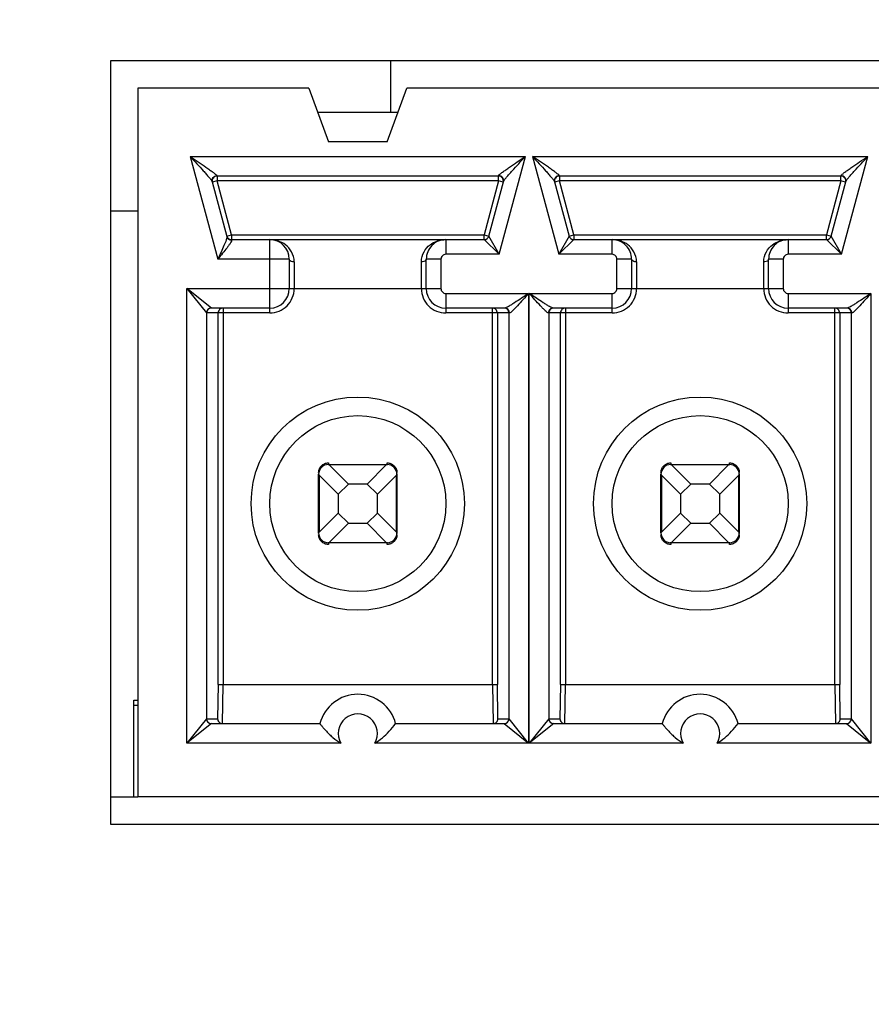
# Model space of a CAD drawing. Header units: inches. Extents: x 0 to 34, y 0 to 22.
# Tile 5 of 124: x 7.166 to 7.423, y 5.255 to 5.553. Entities that reach past the tile are written whole.
import ezdxf

# ---------------------------------------------------------------- set-up
doc = ezdxf.new("R2010")
doc.units = ezdxf.units.IN
doc.header["$LTSCALE"] = 1.87
doc.header["$MEASUREMENT"] = 0
doc.layers.get('0').update_dxf_attribs({"linetype": 'CONTINUOUS'})
for name, color, linetype in [('02___PRT_ALL_AXES', 7, 'CONTINUOUS'), ('DIMENSIONS', 7, 'CONTINUOUS'), ('ECAD_713227_01_37_LQG11A_REV3', 7, 'CONTINUOUS'), ('ECAD_716340_01_39_C_2_0603_PKO_', 7, 'CONTINUOUS'), ('ECAD_716925_01_236_R500W53L550T', 7, 'CONTINUOUS'), ('ECAD_723379_01_981_7570_00R_196', 7, 'CONTINUOUS')]:
    doc.layers.add(name, color=color, linetype=linetype)
doc.styles.get("Standard").update_dxf_attribs({"font": 'txt', "width": 0.8})
doc.dimstyles.new('DIMSTYLE_2', dxfattribs={"dimtxt": 0.125, "dimasz": 0.18, "dimexe": 0.125, "dimexo": 0.0625, "dimgap": 0.09, "dimtad": 0, "dimtih": 1, "dimtoh": 1, "dimdec": 3, "dimlfac": 1.3333333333, "dimzin": 4, "dimdsep": 46, "dimtxsty": 'STANDARD', "dimblk": '_FILLED', "dimblk1": '_FILLED', "dimblk2": '_FILLED', "dimcen": 0.09, "dimadec": 0, "dimazin": 0, "dimtp": 0.001, "dimtm": 0.001, "dimtfac": 1, "dimtdec": 3, "dimtofl": 0, "dimtmove": 0, "dimatfit": 3, "dimldrblk": '_FILLED', "dimfxl": 1, "dimtolj": 1, "dimtzin": 4, "dimarcsym": 0})

# ---------------------------------------------------------------- blocks, each defined once
blk = doc.blocks.new('*D7')
at = {"layer": 'DIMENSIONS', "color": 2, "linetype": 'CONTINUOUS'}
blk.add_line((10.0188810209, 5.2472113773), (10.0188810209, 4.1817363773), dxfattribs=at)
at = {"layer": 'DIMENSIONS', "color": 2, "linetype": 'CONTINUOUS', "insert": (9.9563810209, 4.1192363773), "char_height": 0.125, "width": 1.425, "attachment_point": 3, "rotation": 90, "line_spacing_factor": 0.9}
blk.add_mtext('4.754{\\Ftxt.shx;\\W1.000000;\\H0.125000; }[120.74]', dxfattribs=at)
blk = doc.blocks.new('_FILLED')
at = {"color": 0, "linetype": 'BYBLOCK'}
blk.add_solid([(0, 0), (-1, 0.1736111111), (-1, -0.1736111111)], dxfattribs=at)
blk = doc.blocks.new('*D20')
at = {"layer": 'DIMENSIONS', "color": 2, "linetype": 'CONTINUOUS'}
blk.add_line((8.8549853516, 6.4099613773), (5.68896, 6.4099613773), dxfattribs=at)
at = {"layer": 'DIMENSIONS', "color": 2, "linetype": 'CONTINUOUS', "insert": (5.62646, 6.4724613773), "char_height": 0.125, "width": 1.325, "attachment_point": 3, "line_spacing_factor": 0.9}
blk.add_mtext('1.944{\\Ftxt.shx;\\W1.000000;\\H0.125000; }[49.39]', dxfattribs=at)

msp = doc.modelspace()

# ---------------------------------------------------------------- linework, layer by layer
at = {"color": 7, "linetype": 'CONTINUOUS'}
for p, q in [((7.1936583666, 5.5402861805), (7.1936583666, 5.3097113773)), ((8.6865363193, 5.5402861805), (7.1936583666, 5.5402861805)), ((7.2019083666, 5.5320361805), (7.2019083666, 5.3179613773)), ((7.2535761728, 5.5320361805), (7.2019083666, 5.5320361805)), ((7.2535761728, 5.5320361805), (7.2594871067, 5.515796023)), ((7.2772036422, 5.515796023), (7.2831145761, 5.5320361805)), ((8.6782863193, 5.5320361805), (7.2831145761, 5.5320361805)), ((7.2804277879, 5.5246542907), (7.2562629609, 5.5246542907)), ((7.2772036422, 5.515796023), (7.2594871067, 5.515796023)), ((7.2177631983, 5.5113670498), (7.2260707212, 5.4803629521)), ((7.2177631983, 5.5113670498), (7.3189279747, 5.5113670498)), ((7.3110156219, 5.4818393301), (7.3189279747, 5.5113670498)), ((7.321109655, 5.5113670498), (7.3290215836, 5.4818393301)), ((7.321109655, 5.5113670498), (7.4222744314, 5.5113670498)), ((7.4143620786, 5.4818393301), (7.4222744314, 5.5113670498)), ((7.2243890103, 5.5037520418), (7.2288204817, 5.4872135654)), ((7.2258550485, 5.5039849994), (7.2244289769, 5.5036028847)), ((7.2258550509, 5.5054613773), (7.225815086, 5.5055806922)), ((7.2258550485, 5.5054613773), (7.2258550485, 5.5039849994)), ((7.3108357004, 5.5054613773), (7.2258550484, 5.5054613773)), ((7.2302065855, 5.4877448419), (7.2258550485, 5.5039849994)), ((7.3108357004, 5.5039849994), (7.2258550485, 5.5039849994)), ((7.3108357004, 5.5039849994), (7.3064841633, 5.4877448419)), ((7.3079102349, 5.4873627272), (7.3123017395, 5.5037520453)), ((7.3108357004, 5.5039849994), (7.3108357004, 5.5054613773)), ((7.312261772, 5.5036028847), (7.3108357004, 5.5039849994)), ((7.3108756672, 5.5055806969), (7.3108357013, 5.5054613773)), ((7.3277354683, 5.5037520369), (7.3321269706, 5.4873627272)), ((7.3292015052, 5.5039849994), (7.3277754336, 5.5036028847)), ((7.3292015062, 5.5054613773), (7.329161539, 5.5055806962)), ((7.3292015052, 5.5054613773), (7.3292015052, 5.5039849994)), ((7.4141821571, 5.5054613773), (7.3292015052, 5.5054613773)), ((7.3335530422, 5.4877448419), (7.3292015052, 5.5039849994)), ((7.4141821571, 5.5039849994), (7.3292015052, 5.5039849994)), ((7.4141821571, 5.5039849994), (7.40983062, 5.4877448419)), ((7.4112566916, 5.4873627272), (7.4156481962, 5.5037520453)), ((7.4141821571, 5.5039849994), (7.4141821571, 5.5054613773)), ((7.4156082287, 5.5036028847), (7.4141821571, 5.5039849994)), ((7.4142221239, 5.5055806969), (7.414182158, 5.5054613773)), ((7.2287805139, 5.4873627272), (7.2302065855, 5.4877448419)), ((7.2302065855, 5.4877448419), (7.2302065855, 5.486268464)), ((7.2302065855, 5.4877448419), (7.3064841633, 5.4877448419)), ((7.2302465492, 5.4861491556), (7.2302065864, 5.486268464)), ((7.2302065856, 5.486268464), (7.3064841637, 5.486268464)), ((7.2417705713, 5.4641227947), (7.2417705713, 5.486268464)), ((7.2949201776, 5.486268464), (7.2949201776, 5.4818393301)), ((7.3064841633, 5.486268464), (7.3064841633, 5.4877448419)), ((7.3064841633, 5.4877448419), (7.3079102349, 5.4873627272)), ((7.3064841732, 5.4862684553), (7.3110156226, 5.4818393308)), ((7.3110156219, 5.4818393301), (7.3079102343, 5.4873627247)), ((7.3290215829, 5.4818393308), (7.3335530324, 5.4862684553)), ((7.3321269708, 5.4873627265), (7.3290215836, 5.4818393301)), ((7.3321269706, 5.4873627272), (7.3335530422, 5.4877448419)), ((7.3335530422, 5.4877448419), (7.3335530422, 5.486268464)), ((7.3335530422, 5.4877448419), (7.40983062, 5.4877448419)), ((7.3335530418, 5.486268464), (7.4098306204, 5.486268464)), ((7.345117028, 5.4818393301), (7.345117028, 5.486268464)), ((7.3982666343, 5.486268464), (7.3982666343, 5.4818393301)), ((7.40983062, 5.486268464), (7.40983062, 5.4877448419)), ((7.40983062, 5.4877448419), (7.4112566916, 5.4873627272)), ((7.4098306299, 5.4862684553), (7.4143620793, 5.4818393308)), ((7.4143620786, 5.4818393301), (7.411256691, 5.4873627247)), ((7.2476760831, 5.4803629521), (7.2260707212, 5.4803629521)), ((7.2476760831, 5.4803629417), (7.2476760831, 5.4715046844)), ((7.2934437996, 5.4803629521), (7.2890146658, 5.4803629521)), ((7.2890146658, 5.4715046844), (7.2890146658, 5.4803629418)), ((7.2934437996, 5.4803629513), (7.2934437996, 5.4715046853)), ((7.3110156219, 5.4818393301), (7.2949201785, 5.4818393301)), ((7.3451170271, 5.4818393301), (7.3290215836, 5.4818393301)), ((7.3510225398, 5.4803629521), (7.3465934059, 5.4803629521)), ((7.3465934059, 5.4715046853), (7.3465934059, 5.4803629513)), ((7.3510225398, 5.4803629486), (7.3510225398, 5.4715046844)), ((7.3967902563, 5.4803629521), (7.3923611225, 5.4803629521)), ((7.3923611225, 5.4715046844), (7.3923611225, 5.4803629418)), ((7.3967902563, 5.4803629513), (7.3967902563, 5.4715046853)), ((7.4143620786, 5.4818393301), (7.3982666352, 5.4818393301)), ((7.2491524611, 5.4795576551), (7.2491524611, 5.4715046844)), ((7.2875382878, 5.4715046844), (7.2875382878, 5.4795576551)), ((7.3524989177, 5.4795576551), (7.3524989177, 5.4715046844)), ((7.3908847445, 5.4715046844), (7.3908847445, 5.4795576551)), ((7.2167793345, 5.4715051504), (7.2226842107, 5.4641240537)), ((7.2167793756, 5.3342014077), (7.2167793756, 5.4715048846)), ((7.2167793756, 5.4715048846), (7.2934437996, 5.4715046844)), ((7.2241722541, 5.4655991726), (7.216779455, 5.4715046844)), ((7.3465934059, 5.4715046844), (7.3967902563, 5.4715046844)), ((7.2949201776, 5.4700283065), (7.2949201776, 5.4641227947)), ((7.2949201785, 5.4700283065), (7.3199111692, 5.4700283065)), ((7.3199111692, 5.4700283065), (7.3199111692, 5.3342013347)), ((7.320125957, 5.3342014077), (7.320125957, 5.4700283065)), ((7.320125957, 5.4700283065), (7.3451170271, 5.4700283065)), ((7.345117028, 5.4641227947), (7.345117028, 5.4700283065)), ((7.3982666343, 5.4700283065), (7.3982666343, 5.4641227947)), ((7.3982666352, 5.4700283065), (7.4232576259, 5.4700283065)), ((7.4232576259, 5.4700283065), (7.4232576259, 5.3342013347)), ((7.2417705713, 5.4655991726), (7.2241628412, 5.4655991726)), ((7.2276909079, 5.4655991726), (7.2276909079, 5.3519181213)), ((7.3126783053, 5.4655991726), (7.2949201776, 5.4655991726)), ((7.3089998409, 5.3519181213), (7.3089998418, 5.4655991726)), ((7.345117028, 5.4655991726), (7.3273588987, 5.4655991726)), ((7.3310373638, 5.4655991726), (7.3310373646, 5.3519181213)), ((7.416024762, 5.4655991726), (7.3982666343, 5.4655991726)), ((7.4123462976, 5.3519181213), (7.4123462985, 5.4655991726)), ((7.2226842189, 5.4641227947), (7.2226842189, 5.3415834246)), ((7.2417705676, 5.4641227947), (7.2226842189, 5.4641227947)), ((7.2262147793, 5.3519172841), (7.2262147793, 5.4641227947)), ((7.3141248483, 5.4641227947), (7.2949201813, 5.4641227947)), ((7.3104759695, 5.4641227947), (7.3104759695, 5.351917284)), ((7.3140065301, 5.3415834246), (7.3140065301, 5.4641227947)), ((7.3451170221, 5.4641227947), (7.3259123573, 5.4641227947)), ((7.3260306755, 5.4641227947), (7.3260306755, 5.3415834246)), ((7.329561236, 5.3519172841), (7.329561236, 5.4641227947)), ((7.417471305, 5.4641227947), (7.398266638, 5.4641227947)), ((7.4138224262, 5.4641227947), (7.4138224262, 5.351917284)), ((7.4173529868, 5.3415834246), (7.4173529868, 5.4641227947)), ((7.2593688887, 5.4183512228), (7.2594902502, 5.4183430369)), ((7.2594871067, 5.4188515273), (7.2594871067, 5.4183550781)), ((7.2594871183, 5.4183550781), (7.2772036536, 5.4183550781)), ((7.2594902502, 5.4183430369), (7.2597397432, 5.4182260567)), ((7.2655162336, 5.4124495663), (7.2597397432, 5.4182260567)), ((7.2769510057, 5.4182260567), (7.2597397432, 5.4182260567)), ((7.2769510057, 5.4182260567), (7.2711745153, 5.4124495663)), ((7.2769510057, 5.4182260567), (7.277200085, 5.4183429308)), ((7.277200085, 5.4183429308), (7.2773300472, 5.4183497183)), ((7.2772036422, 5.4183550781), (7.2772036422, 5.4188515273)), ((7.3627153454, 5.4183512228), (7.3628367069, 5.4183430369)), ((7.3628335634, 5.4188515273), (7.3628335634, 5.4183550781)), ((7.362833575, 5.4183550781), (7.3805501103, 5.4183550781)), ((7.3628367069, 5.4183430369), (7.3630861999, 5.4182260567)), ((7.3688626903, 5.4124495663), (7.3630861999, 5.4182260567)), ((7.3802974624, 5.4182260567), (7.3630861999, 5.4182260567)), ((7.3802974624, 5.4182260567), (7.374520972, 5.4124495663)), ((7.3802974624, 5.4182260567), (7.3805465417, 5.4183429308)), ((7.3805465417, 5.4183429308), (7.3806765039, 5.4183497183)), ((7.3805500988, 5.4183550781), (7.3805500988, 5.4188515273)), ((7.2565343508, 5.3976857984), (7.2565343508, 5.4154023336)), ((7.2565464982, 5.415398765), (7.2565397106, 5.4155287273)), ((7.2566633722, 5.4151496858), (7.2565464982, 5.415398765)), ((7.2566633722, 5.4151496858), (7.2624398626, 5.4093731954)), ((7.2566633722, 5.4151496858), (7.2566633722, 5.3979384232)), ((7.2742508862, 5.4093731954), (7.2800273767, 5.4151496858)), ((7.2801443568, 5.4153991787), (7.2800273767, 5.4151496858)), ((7.2800273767, 5.3979384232), (7.2800273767, 5.4151496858)), ((7.2801525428, 5.4155205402), (7.2801443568, 5.4153991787)), ((7.2801563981, 5.4154023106), (7.2801563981, 5.3976857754)), ((7.3598808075, 5.3976857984), (7.3598808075, 5.4154023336)), ((7.3598929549, 5.415398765), (7.3598861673, 5.4155287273)), ((7.3600098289, 5.4151496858), (7.3598929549, 5.415398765)), ((7.3600098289, 5.4151496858), (7.3657863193, 5.4093731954)), ((7.3600098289, 5.4151496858), (7.3600098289, 5.3979384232)), ((7.3775973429, 5.4093731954), (7.3833738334, 5.4151496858)), ((7.3834908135, 5.4153991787), (7.3833738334, 5.4151496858)), ((7.3833738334, 5.3979384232), (7.3833738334, 5.4151496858)), ((7.3834989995, 5.4155205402), (7.3834908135, 5.4153991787)), ((7.3835028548, 5.4154023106), (7.3835028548, 5.3976857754)), ((7.2624398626, 5.4093731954), (7.2655162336, 5.4124495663)), ((7.2711745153, 5.4124495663), (7.2655162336, 5.4124495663)), ((7.2711745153, 5.4124495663), (7.2742508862, 5.4093731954)), ((7.3657863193, 5.4093731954), (7.3688626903, 5.4124495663)), ((7.374520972, 5.4124495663), (7.3688626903, 5.4124495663)), ((7.374520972, 5.4124495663), (7.3775973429, 5.4093731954)), ((7.2624398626, 5.4093731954), (7.2624398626, 5.4037149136)), ((7.2742508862, 5.4037149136), (7.2742508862, 5.4093731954)), ((7.3657863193, 5.4093731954), (7.3657863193, 5.4037149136)), ((7.3775973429, 5.4037149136), (7.3775973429, 5.4093731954)), ((7.2624398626, 5.4037149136), (7.2566633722, 5.3979384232)), ((7.2655162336, 5.4006385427), (7.2624398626, 5.4037149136)), ((7.2742508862, 5.4037149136), (7.2711745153, 5.4006385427)), ((7.2800273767, 5.3979384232), (7.2742508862, 5.4037149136)), ((7.3657863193, 5.4037149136), (7.3600098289, 5.3979384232)), ((7.3688626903, 5.4006385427), (7.3657863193, 5.4037149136)), ((7.3775973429, 5.4037149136), (7.374520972, 5.4006385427)), ((7.3833738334, 5.3979384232), (7.3775973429, 5.4037149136)), ((7.2597397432, 5.3948620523), (7.2655162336, 5.4006385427)), ((7.2655162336, 5.4006385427), (7.2711745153, 5.4006385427)), ((7.2711745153, 5.4006385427), (7.2769510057, 5.3948620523)), ((7.3630861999, 5.3948620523), (7.3688626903, 5.4006385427)), ((7.3688626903, 5.4006385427), (7.374520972, 5.4006385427)), ((7.374520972, 5.4006385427), (7.3802974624, 5.3948620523)), ((7.2565382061, 5.3975675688), (7.2565463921, 5.3976889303)), ((7.2565463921, 5.3976889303), (7.2566633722, 5.3979384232)), ((7.2800273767, 5.3979384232), (7.2801442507, 5.397689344)), ((7.2801442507, 5.397689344), (7.2801510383, 5.3975593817)), ((7.3598846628, 5.3975675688), (7.3598928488, 5.3976889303)), ((7.3598928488, 5.3976889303), (7.3600098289, 5.3979384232)), ((7.3833738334, 5.3979384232), (7.3834907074, 5.397689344)), ((7.3834907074, 5.397689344), (7.383497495, 5.3975593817)), ((7.2594906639, 5.3947451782), (7.2593607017, 5.3947383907)), ((7.2772036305, 5.3947330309), (7.2594870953, 5.3947330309)), ((7.2594871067, 5.3947330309), (7.2594871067, 5.3942365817)), ((7.2597397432, 5.3948620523), (7.2594906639, 5.3947451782)), ((7.2597397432, 5.3948620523), (7.2769510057, 5.3948620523)), ((7.2772004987, 5.3947450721), (7.2769510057, 5.3948620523)), ((7.2773218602, 5.3947368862), (7.2772004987, 5.3947450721)), ((7.2772036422, 5.3942365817), (7.2772036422, 5.3947330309)), ((7.3628371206, 5.3947451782), (7.3627071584, 5.3947383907)), ((7.3805500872, 5.3947330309), (7.362833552, 5.3947330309)), ((7.3628335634, 5.3947330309), (7.3628335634, 5.3942365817)), ((7.3630861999, 5.3948620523), (7.3628371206, 5.3947451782)), ((7.3630861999, 5.3948620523), (7.3802974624, 5.3948620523)), ((7.3805469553, 5.3947450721), (7.3802974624, 5.3948620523)), ((7.3806683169, 5.3947368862), (7.3805469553, 5.3947450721)), ((7.3805500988, 5.3942365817), (7.3805500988, 5.3947330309)), ((7.2262147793, 5.3519172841), (7.226024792, 5.3415834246)), ((7.2262147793, 5.3519180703), (7.3104759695, 5.3519180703)), ((7.2275009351, 5.3401070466), (7.2276909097, 5.3519181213)), ((7.3089998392, 5.3519181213), (7.3091898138, 5.3401070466)), ((7.3106659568, 5.3415834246), (7.3104759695, 5.351917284)), ((7.329561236, 5.3519172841), (7.3293712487, 5.3415834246)), ((7.329561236, 5.3519180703), (7.4138224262, 5.3519180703)), ((7.3308473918, 5.3401070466), (7.3310373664, 5.3519181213)), ((7.4123462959, 5.3519181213), (7.4125362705, 5.3401070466)), ((7.4140124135, 5.3415834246), (7.4138224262, 5.351917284)), ((7.2226842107, 5.3415821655), (7.2167795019, 5.3342012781)), ((7.2226842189, 5.3415834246), (7.226024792, 5.3415834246)), ((7.3106659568, 5.3415834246), (7.3140065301, 5.3415834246)), ((7.3199112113, 5.3342013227), (7.3140065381, 5.3415821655)), ((7.3260306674, 5.3415821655), (7.3201260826, 5.3342014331)), ((7.3260306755, 5.3415834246), (7.3293712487, 5.3415834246)), ((7.4140124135, 5.3415834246), (7.4173529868, 5.3415834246)), ((7.423257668, 5.3342013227), (7.4173529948, 5.3415821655)), ((7.2241722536, 5.3401070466), (7.2167792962, 5.3342015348)), ((7.2241628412, 5.3401070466), (7.2569094, 5.3401070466)), ((7.2797813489, 5.3401070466), (7.3125279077, 5.3401070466)), ((7.3125184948, 5.3401070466), (7.3199112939, 5.3342015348)), ((7.3275187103, 5.3401070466), (7.3201257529, 5.3342015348)), ((7.3275092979, 5.3401070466), (7.3602558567, 5.3401070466)), ((7.3831278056, 5.3401070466), (7.4158743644, 5.3401070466)), ((7.4158649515, 5.3401070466), (7.4232577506, 5.3342015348)), ((7.2632310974, 5.3342014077), (7.2167793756, 5.3342014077)), ((7.3199111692, 5.3342013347), (7.2734596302, 5.3342013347)), ((7.3665775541, 5.3342014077), (7.320125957, 5.3342014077)), ((7.4232576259, 5.3342013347), (7.3768060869, 5.3342013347)), ((8.6782863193, 5.3179613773), (7.2019083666, 5.3179613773)), ((7.1936583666, 5.3097113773), (8.6865363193, 5.3097113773))]:
    msp.add_line(p, q, dxfattribs=at)
for centre, radius in [((7.2683453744, 5.4065440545), 0.0321850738), ((7.3716918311, 5.4065440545), 0.0321850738), ((7.2683453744, 5.4065440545), 0.0265748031), ((7.3716918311, 5.4065440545), 0.0265748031)]:
    msp.add_circle(centre, radius, dxfattribs=at)
for centre, radius, start, end in [((7.2258550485, 5.5039849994), 0.001476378, 90, 195.0000000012), ((7.3108357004, 5.5039849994), 0.001476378, 344.9999999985, 90), ((7.3292015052, 5.5039849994), 0.001476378, 89.9999999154, 195), ((7.4141821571, 5.5039849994), 0.001476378, 344.9999999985, 90), ((7.2302065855, 5.4877448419), 0.001476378, 195.0000000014, 270), ((7.2417705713, 5.4803629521), 0.0059055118, 0, 89.9999999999), ((7.2949201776, 5.4803629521), 0.0059055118, 89.998497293, 179.9999999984), ((7.3064841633, 5.4877448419), 0.001476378, 270, 344.999999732), ((7.3335530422, 5.4877448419), 0.001476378, 195.0000002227, 270), ((7.345117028, 5.4803629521), 0.0059055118, 359.9999659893, 89.9999999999), ((7.3982666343, 5.4803629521), 0.0059055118, 89.998497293, 179.9999999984), ((7.40983062, 5.4877448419), 0.001476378, 270, 344.999999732), ((7.2949201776, 5.4803629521), 0.0014763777, 89.9999660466, 180.0000339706), ((7.345117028, 5.4803629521), 0.0014763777, 359.9999660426, 90.0000339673), ((7.3982666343, 5.4803629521), 0.0014763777, 89.9999660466, 180.0000339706), ((7.2417705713, 5.4715046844), 0.007381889, 269.9999713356, 360), ((7.2417705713, 5.4715046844), 0.0059055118, 270.0000000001, 360), ((7.2949201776, 5.4715046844), 0.007381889, 180, 270.0000286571), ((7.2949201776, 5.4715046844), 0.0059055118, 180.0000000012, 269.9999999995), ((7.2949201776, 5.4715046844), 0.0014763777, 179.9999660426, 270.0000339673), ((7.345117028, 5.4715046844), 0.0073818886, 269.9999542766, 360), ((7.345117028, 5.4715046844), 0.0014763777, 269.9999660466, 3.39706e-05), ((7.345117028, 5.4715046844), 0.0059055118, 270.000000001, 359.9999999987), ((7.3982666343, 5.4715046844), 0.007381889, 180, 270.0000286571), ((7.3982666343, 5.4715046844), 0.0059055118, 180.0000000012, 269.9999999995), ((7.3982666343, 5.4715046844), 0.0014763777, 179.9999660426, 270.0000339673), ((7.2241609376, 5.4641234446), 0.0014767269, 90.0035613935, 179.9284706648), ((7.2276905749, 5.464123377), 0.0014757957, 89.9870702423, 180.0226083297), ((7.3090004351, 5.4641236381), 0.0014755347, 359.9672506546, 90.0230707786), ((7.3125307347, 5.464123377), 0.0014757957, 359.9773916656, 90.0129297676), ((7.3275064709, 5.464123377), 0.0014757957, 89.987070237, 180.0226083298), ((7.3310370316, 5.464123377), 0.0014757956, 89.9870695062, 180.0226090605), ((7.4123468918, 5.4641236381), 0.0014755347, 359.9672506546, 90.0230707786), ((7.4158771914, 5.464123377), 0.0014757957, 359.9773916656, 90.0129297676), ((7.2594871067, 5.4154023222), 0.0029527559, 90, 179.9997786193), ((7.2772036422, 5.4154023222), 0.0029527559, 0, 89.9997786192), ((7.3628335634, 5.4154023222), 0.0029527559, 90, 179.9997786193), ((7.3805500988, 5.4154023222), 0.0029527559, 0, 89.9997786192), ((7.2594871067, 5.3976857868), 0.0029527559, 180, 269.9997786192), ((7.2772036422, 5.3976857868), 0.0029527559, 270, 359.9997786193), ((7.3628335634, 5.3976857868), 0.0029527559, 180, 269.9997786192), ((7.3805500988, 5.3976857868), 0.0029527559, 270, 359.9997786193), ((7.2683453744, 5.3371542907), 0.0118110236, 14.4775121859, 165.5224878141), ((7.3716918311, 5.3371542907), 0.0118110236, 14.4775121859, 165.5224878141), ((7.2241609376, 5.3415827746), 0.0014767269, 180.0715289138, 269.9964389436), ((7.2275005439, 5.3415827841), 0.0014757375, 179.9751317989, 270.0151896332), ((7.2683453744, 5.3371542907), 0.0059053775, 329.9979909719, 210.0012922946), ((7.3091902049, 5.3415827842), 0.0014757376, 269.9848155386, 0.0248630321), ((7.3125298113, 5.3415827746), 0.0014767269, 270.0035613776, 359.9284706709), ((7.3275073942, 5.3415827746), 0.0014767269, 180.0715289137, 269.9964389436), ((7.3308470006, 5.3415827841), 0.0014757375, 179.975131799, 270.015189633), ((7.3716918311, 5.3371542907), 0.0059053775, 329.9979909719, 210.0012922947), ((7.4125366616, 5.3415827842), 0.0014757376, 269.9848155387, 0.0248630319), ((7.415876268, 5.3415827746), 0.0014767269, 270.0035613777, 359.9284706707)]:
    msp.add_arc(centre, radius, start, end, dxfattribs=at)
for points, knots in [([(7.2177632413, 5.5113668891), (7.2185716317, 5.5108253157), (7.2201638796, 5.509757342), (7.222124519, 5.5084321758), (7.2235963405, 5.5074012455), (7.2245822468, 5.5067061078), (7.2252888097, 5.5061156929), (7.2257524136, 5.5057679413), (7.225815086, 5.5055806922)], [0, 0, 0, 0, 0.2938812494, 0.5792485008, 0.7140316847, 0.8378522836, 0.9403623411, 1, 1, 1, 1]), ([(7.2177632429, 5.5113668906), (7.2184345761, 5.5106406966), (7.2197563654, 5.5092104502), (7.2213781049, 5.5074398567), (7.2225913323, 5.5060793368), (7.2233918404, 5.5051635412), (7.2239812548, 5.5044090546), (7.2243346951, 5.5039548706), (7.2243890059, 5.5037520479)], [0, 0, 0, 0, 0.2935245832, 0.5781033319, 0.7123158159, 0.8351052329, 0.9376812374, 1, 1, 1, 1]), ([(7.3108756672, 5.5055806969), (7.3109383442, 5.5057679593), (7.3114019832, 5.5061157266), (7.3121085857, 5.5067061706), (7.3130945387, 5.5074013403), (7.3145664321, 5.5084322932), (7.3165270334, 5.509757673), (7.3181195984, 5.5108252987), (7.3189280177, 5.5113668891)], [0, 0, 0, 0, 0.0596393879, 0.1621508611, 0.2859718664, 0.4207549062, 0.7061209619, 1, 1, 1, 1]), ([(7.3123017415, 5.5037520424), (7.3123560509, 5.5039548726), (7.3127095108, 5.5044090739), (7.3132989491, 5.5051635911), (7.3140994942, 5.5060794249), (7.3153127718, 5.5074399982), (7.3169345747, 5.5092106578), (7.318256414, 5.5106409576), (7.3189277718, 5.5113671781)], [0, 0, 0, 0, 0.0623183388, 0.164895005, 0.287685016, 0.4218976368, 0.7064762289, 1, 1, 1, 1]), ([(7.329161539, 5.5055806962), (7.3290988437, 5.5057679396), (7.3286352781, 5.5061157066), (7.3279286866, 5.5067061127), (7.3269427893, 5.5074012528), (7.3254709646, 5.5084321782), (7.3235103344, 5.5097573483), (7.3219180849, 5.5108253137), (7.321109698, 5.5113668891)], [0, 0, 0, 0, 0.0596382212, 0.1621485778, 0.2859691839, 0.420752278, 0.7061191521, 1, 1, 1, 1]), ([(7.3211096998, 5.5113668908), (7.3217810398, 5.5106406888), (7.3231028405, 5.5092104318), (7.3247245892, 5.5074398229), (7.3259378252, 5.5060793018), (7.3267383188, 5.5051635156), (7.3273277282, 5.5044090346), (7.3276811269, 5.5039548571), (7.3277354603, 5.5037520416)], [0, 0, 0, 0, 0.2935276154, 0.5781077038, 0.7123210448, 0.8351096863, 0.9376815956, 1, 1, 1, 1]), ([(7.4142221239, 5.5055806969), (7.4142848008, 5.5057679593), (7.4147484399, 5.5061157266), (7.4154550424, 5.5067061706), (7.4164409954, 5.5074013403), (7.4179128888, 5.5084322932), (7.4198734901, 5.509757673), (7.4214660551, 5.5108252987), (7.4222744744, 5.5113668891)], [0, 0, 0, 0, 0.0596393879, 0.1621508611, 0.2859718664, 0.4207549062, 0.7061209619, 1, 1, 1, 1]), ([(7.4156481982, 5.5037520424), (7.4157025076, 5.5039548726), (7.4160559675, 5.5044090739), (7.4166454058, 5.5051635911), (7.4174459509, 5.5060794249), (7.4186592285, 5.5074399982), (7.4202810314, 5.5092106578), (7.4216028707, 5.5106409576), (7.4222742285, 5.5113671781)], [0, 0, 0, 0, 0.0623183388, 0.164895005, 0.287685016, 0.4218976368, 0.7064762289, 1, 1, 1, 1]), ([(7.2243890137, 5.5037520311), (7.2242785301, 5.5041643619), (7.2244753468, 5.5051528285), (7.225381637, 5.5055760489), (7.2258150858, 5.5055806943)], [0, 0, 0, 0, 0.4961658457, 1, 1, 1, 1]), ([(7.3123017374, 5.5037520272), (7.3124121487, 5.5041640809), (7.3122157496, 5.5051524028), (7.3113094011, 5.5055760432), (7.3108756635, 5.5055806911)], [0, 0, 0, 0, 0.4958315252, 1, 1, 1, 1]), ([(7.329161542, 5.5055806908), (7.3287278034, 5.5055760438), (7.3278214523, 5.5051524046), (7.3276250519, 5.5041640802), (7.3277354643, 5.5037520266)], [0, 0, 0, 0, 0.5041689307, 1, 1, 1, 1]), ([(7.4156481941, 5.5037520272), (7.4157586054, 5.5041640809), (7.4155622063, 5.5051524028), (7.4146558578, 5.5055760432), (7.4142221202, 5.5055806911)], [0, 0, 0, 0, 0.4958315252, 1, 1, 1, 1]), ([(7.228820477, 5.4872135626), (7.2288561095, 5.4870806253), (7.2287985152, 5.4867149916), (7.2285273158, 5.4858049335), (7.227917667, 5.4843659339), (7.2270480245, 5.4824397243), (7.2264029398, 5.4810710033), (7.2260707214, 5.4803629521)], [0, 0, 0, 0, 0.0556795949, 0.1432871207, 0.388299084, 0.6835870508, 1, 1, 1, 1]), ([(7.2302465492, 5.4861491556), (7.2302832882, 5.4860395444), (7.2301620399, 5.4857080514), (7.229878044, 5.4852155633), (7.2294219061, 5.4845581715), (7.2286367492, 5.4835161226), (7.2275039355, 5.4821057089), (7.2265592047, 5.4809566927), (7.2260707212, 5.4803629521)], [0, 0, 0, 0, 0.0482726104, 0.132580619, 0.2456561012, 0.3785685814, 0.6789498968, 1, 1, 1, 1]), ([(7.2288204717, 5.4872135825), (7.2289010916, 5.4869126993), (7.2292824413, 5.4863473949), (7.2299310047, 5.4861457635), (7.2302465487, 5.4861491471)], [0, 0, 0, 0, 0.4967584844, 1, 1, 1, 1]), ([(7.2491524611, 5.4795576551), (7.2491524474, 5.4806145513), (7.2486014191, 5.4826299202), (7.2461254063, 5.485409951), (7.2434340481, 5.4862683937), (7.2417705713, 5.486268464)], [0, 0, 0, 0, 0.2900433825, 0.5434930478, 1, 1, 1, 1]), ([(7.2875382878, 5.4795576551), (7.287538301, 5.4806145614), (7.2880893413, 5.4826299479), (7.2905654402, 5.4854100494), (7.293256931, 5.4862684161), (7.2949204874, 5.486268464)], [0, 0, 0, 0, 0.2900383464, 0.5434835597, 1, 1, 1, 1]), ([(7.3524989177, 5.4795576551), (7.3524989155, 5.4806145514), (7.3519478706, 5.4826299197), (7.3494718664, 5.4854099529), (7.3467805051, 5.486268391), (7.345117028, 5.486268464)], [0, 0, 0, 0, 0.2900434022, 0.5434929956, 1, 1, 1, 1]), ([(7.3908847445, 5.4795576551), (7.3908847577, 5.4806145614), (7.391435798, 5.4826299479), (7.3939118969, 5.4854100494), (7.3966033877, 5.4862684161), (7.398266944, 5.486268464)], [0, 0, 0, 0, 0.2900383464, 0.5434835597, 1, 1, 1, 1]), ([(7.2491524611, 5.4795576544), (7.2489691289, 5.4795576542), (7.2484268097, 5.4796028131), (7.2476760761, 5.4799658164), (7.2476760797, 5.4803629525)], [0, 0, 0, 0, 0.3158348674, 1, 1, 1, 1]), ([(7.2890146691, 5.4803629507), (7.28901467, 5.480256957), (7.2887473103, 5.4796797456), (7.2880239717, 5.4795576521), (7.2875382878, 5.4795576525)], [0, 0, 0, 0, 0.1791410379, 1, 1, 1, 1]), ([(7.3524989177, 5.4795576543), (7.3523155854, 5.479557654), (7.3517732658, 5.4796028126), (7.3510225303, 5.4799658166), (7.3510225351, 5.4803629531)], [0, 0, 0, 0, 0.3158349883, 1, 1, 1, 1]), ([(7.3923611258, 5.4803629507), (7.3923611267, 5.480256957), (7.392093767, 5.4796797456), (7.3913704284, 5.4795576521), (7.3908847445, 5.4795576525)], [0, 0, 0, 0, 0.1791410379, 1, 1, 1, 1]), ([(7.3199110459, 5.4700283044), (7.3191912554, 5.4695454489), (7.3177876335, 5.4686027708), (7.3160586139, 5.467462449), (7.3147604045, 5.4666408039), (7.3139180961, 5.4661306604), (7.3132492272, 5.4657832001), (7.3128413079, 5.465599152), (7.3126783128, 5.4655991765)], [0, 0, 0, 0, 0.3058140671, 0.596673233, 0.7303734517, 0.8485297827, 0.9424904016, 1, 1, 1, 1]), ([(7.3199111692, 5.4700284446), (7.3193438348, 5.4693940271), (7.3182346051, 5.4681548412), (7.316864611, 5.4666444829), (7.31582531, 5.4655494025), (7.3151462, 5.4648572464), (7.3146128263, 5.4643994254), (7.3142685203, 5.4641227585), (7.3141248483, 5.4641227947)], [0, 0, 0, 0, 0.3077267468, 0.6016108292, 0.7362753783, 0.8552949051, 0.948052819, 1, 1, 1, 1]), ([(7.3259123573, 5.4641227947), (7.3257686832, 5.4641227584), (7.3254243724, 5.4643994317), (7.3248909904, 5.4648572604), (7.32421187, 5.4655494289), (7.3231725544, 5.4666445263), (7.3218025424, 5.4681549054), (7.3206932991, 5.4693941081), (7.320125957, 5.4700285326)], [0, 0, 0, 0, 0.0519471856, 0.144705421, 0.2637252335, 0.3983899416, 0.6922738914, 1, 1, 1, 1]), ([(7.3273588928, 5.4655991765), (7.3271958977, 5.465599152), (7.3267879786, 5.4657832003), (7.3261191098, 5.4661306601), (7.3252768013, 5.4666408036), (7.3239785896, 5.4674624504), (7.3222495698, 5.4686027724), (7.3208459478, 5.4695454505), (7.3201261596, 5.4700283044)], [0, 0, 0, 0, 0.0575095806, 0.1514701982, 0.2696264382, 0.4033267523, 0.6941869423, 1, 1, 1, 1]), ([(7.4232575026, 5.4700283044), (7.4225377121, 5.4695454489), (7.4211340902, 5.4686027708), (7.4194050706, 5.467462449), (7.4181068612, 5.4666408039), (7.4172645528, 5.4661306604), (7.4165956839, 5.4657832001), (7.4161877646, 5.465599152), (7.4160247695, 5.4655991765)], [0, 0, 0, 0, 0.3058140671, 0.596673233, 0.7303734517, 0.8485297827, 0.9424904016, 1, 1, 1, 1]), ([(7.4232576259, 5.4700284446), (7.4226902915, 5.4693940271), (7.4215810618, 5.4681548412), (7.4202110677, 5.4666444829), (7.4191717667, 5.4655494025), (7.4184926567, 5.4648572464), (7.417959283, 5.4643994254), (7.417614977, 5.4641227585), (7.417471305, 5.4641227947)], [0, 0, 0, 0, 0.3077267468, 0.6016108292, 0.7362753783, 0.8552949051, 0.948052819, 1, 1, 1, 1]), ([(7.3141248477, 5.4641227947), (7.314124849, 5.4644983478), (7.3138234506, 5.4652768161), (7.3130484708, 5.4655991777), (7.3126782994, 5.4655991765)], [0, 0, 0, 0, 0.5036083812, 1, 1, 1, 1]), ([(7.3273589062, 5.4655991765), (7.3269887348, 5.4655991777), (7.326213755, 5.4652768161), (7.3259123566, 5.4644983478), (7.3259123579, 5.4641227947)], [0, 0, 0, 0, 0.4963916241, 1, 1, 1, 1]), ([(7.4174713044, 5.4641227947), (7.4174713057, 5.4644983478), (7.4171699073, 5.4652768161), (7.4163949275, 5.4655991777), (7.4160247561, 5.4655991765)], [0, 0, 0, 0, 0.5036083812, 1, 1, 1, 1]), ([(7.2565343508, 5.4159980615), (7.2565343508, 5.416369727), (7.2566898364, 5.4171250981), (7.2573510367, 5.4180732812), (7.2583318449, 5.4187048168), (7.2591035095, 5.4188515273), (7.2594871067, 5.4188515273)], [0, 0, 0, 0, 0.2460684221, 0.4944159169, 0.7460319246, 1, 1, 1, 1]), ([(7.2772036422, 5.4188515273), (7.2775872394, 5.4188515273), (7.2783589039, 5.4187048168), (7.2793397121, 5.4180732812), (7.2800009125, 5.4171250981), (7.280156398, 5.416369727), (7.2801563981, 5.4159980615)], [0, 0, 0, 0, 0.2539680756, 0.5055840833, 0.7539315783, 1, 1, 1, 1]), ([(7.2773300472, 5.4183497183), (7.2773342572, 5.4183500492), (7.2773428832, 5.4183505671), (7.2773515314, 5.4183505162), (7.2773559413, 5.4183503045)], [0, 0, 0, 0, 0.4888888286, 1, 1, 1, 1]), ([(7.3598808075, 5.4159980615), (7.3598808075, 5.416369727), (7.3600362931, 5.4171250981), (7.3606974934, 5.4180732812), (7.3616783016, 5.4187048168), (7.3624499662, 5.4188515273), (7.3628335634, 5.4188515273)], [0, 0, 0, 0, 0.2460684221, 0.4944159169, 0.7460319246, 1, 1, 1, 1]), ([(7.3805500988, 5.4188515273), (7.3809336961, 5.4188515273), (7.3817053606, 5.4187048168), (7.3826861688, 5.4180732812), (7.3833473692, 5.4171250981), (7.3835028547, 5.416369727), (7.3835028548, 5.4159980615)], [0, 0, 0, 0, 0.2539680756, 0.5055840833, 0.7539315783, 1, 1, 1, 1]), ([(7.3806765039, 5.4183497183), (7.3806807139, 5.4183500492), (7.3806893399, 5.4183505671), (7.3806979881, 5.4183505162), (7.380702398, 5.4183503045)], [0, 0, 0, 0, 0.4888888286, 1, 1, 1, 1]), ([(7.2565397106, 5.4155287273), (7.2565393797, 5.4155329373), (7.2565388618, 5.4155415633), (7.2565389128, 5.4155502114), (7.2565391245, 5.4155546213)], [0, 0, 0, 0, 0.4888888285, 1, 1, 1, 1]), ([(7.3598861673, 5.4155287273), (7.3598858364, 5.4155329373), (7.3598853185, 5.4155415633), (7.3598853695, 5.4155502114), (7.3598855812, 5.4155546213)], [0, 0, 0, 0, 0.4888888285, 1, 1, 1, 1]), ([(7.2594871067, 5.3942365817), (7.2591035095, 5.3942365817), (7.2583318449, 5.3943832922), (7.2573510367, 5.3950148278), (7.2566898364, 5.3959630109), (7.2565343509, 5.396718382), (7.2565343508, 5.3970900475)], [0, 0, 0, 0, 0.2539680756, 0.5055840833, 0.7539315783, 1, 1, 1, 1]), ([(7.2801563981, 5.3970900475), (7.280156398, 5.396718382), (7.2800009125, 5.3959630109), (7.2793397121, 5.3950148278), (7.2783589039, 5.3943832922), (7.2775872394, 5.3942365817), (7.2772036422, 5.3942365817)], [0, 0, 0, 0, 0.2460684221, 0.4944159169, 0.7460319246, 1, 1, 1, 1]), ([(7.2801510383, 5.3975593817), (7.2801513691, 5.3975551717), (7.280151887, 5.3975465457), (7.2801518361, 5.3975378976), (7.2801516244, 5.3975334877)], [0, 0, 0, 0, 0.4888888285, 1, 1, 1, 1]), ([(7.3628335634, 5.3942365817), (7.3624499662, 5.3942365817), (7.3616783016, 5.3943832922), (7.3606974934, 5.3950148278), (7.3600362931, 5.3959630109), (7.3598808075, 5.396718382), (7.3598808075, 5.3970900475)], [0, 0, 0, 0, 0.2539680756, 0.5055840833, 0.7539315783, 1, 1, 1, 1]), ([(7.3835028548, 5.3970900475), (7.3835028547, 5.396718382), (7.3833473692, 5.3959630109), (7.3826861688, 5.3950148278), (7.3817053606, 5.3943832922), (7.3809336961, 5.3942365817), (7.3805500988, 5.3942365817)], [0, 0, 0, 0, 0.2460684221, 0.4944159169, 0.7460319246, 1, 1, 1, 1]), ([(7.383497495, 5.3975593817), (7.3834978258, 5.3975551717), (7.3834983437, 5.3975465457), (7.3834982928, 5.3975378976), (7.3834980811, 5.3975334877)], [0, 0, 0, 0, 0.4888888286, 1, 1, 1, 1]), ([(7.2593607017, 5.3947383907), (7.2593564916, 5.3947380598), (7.2593478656, 5.3947375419), (7.2593392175, 5.3947375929), (7.2593348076, 5.3947378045)], [0, 0, 0, 0, 0.4888888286, 1, 1, 1, 1]), ([(7.3627071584, 5.3947383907), (7.3627029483, 5.3947380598), (7.3626943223, 5.3947375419), (7.3626856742, 5.3947375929), (7.3626812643, 5.3947378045)], [0, 0, 0, 0, 0.4888888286, 1, 1, 1, 1]), ([(7.2569094, 5.3401070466), (7.2569285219, 5.3401070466), (7.2569569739, 5.3400108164), (7.2570767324, 5.3399136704), (7.2572354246, 5.3396822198), (7.2575777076, 5.3392737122), (7.2581164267, 5.3386181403), (7.2588971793, 5.3377509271), (7.2598189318, 5.3368099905), (7.2612167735, 5.3355413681), (7.2623906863, 5.3346867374), (7.2632310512, 5.3342015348)], [0, 0, 0, 0, 0.0065940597, 0.026074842, 0.0576180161, 0.100015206, 0.2115405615, 0.3490609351, 0.5027436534, 0.66537127, 1, 1, 1, 1]), ([(7.2734596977, 5.3342015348), (7.2750897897, 5.3351427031), (7.2773006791, 5.3370818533), (7.2791648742, 5.3393187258), (7.2797813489, 5.3401070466)], [0, 0, 0, 0, 0.6503701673, 1, 1, 1, 1]), ([(7.3602558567, 5.3401070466), (7.3602749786, 5.3401070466), (7.3603034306, 5.3400108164), (7.3604231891, 5.3399136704), (7.3605818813, 5.3396822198), (7.3609241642, 5.3392737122), (7.3614628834, 5.3386181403), (7.362243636, 5.3377509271), (7.3631653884, 5.3368099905), (7.3645632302, 5.3355413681), (7.365737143, 5.3346867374), (7.3665775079, 5.3342015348)], [0, 0, 0, 0, 0.0065940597, 0.026074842, 0.0576180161, 0.100015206, 0.2115405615, 0.3490609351, 0.5027436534, 0.66537127, 1, 1, 1, 1]), ([(7.3768061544, 5.3342015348), (7.3784362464, 5.3351427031), (7.3806471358, 5.3370818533), (7.3825113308, 5.3393187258), (7.3831278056, 5.3401070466)], [0, 0, 0, 0, 0.6503701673, 1, 1, 1, 1])]:
    msp.add_open_spline(points, degree=3, knots=knots, dxfattribs=at)
at = {"layer": '02___PRT_ALL_AXES', "color": 7, "linetype": 'CONTINUOUS'}
msp.add_line((7.1936583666, 5.3179613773), (7.2019083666, 5.3179613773), dxfattribs=at)
at = {"layer": 'ECAD_713227_01_37_LQG11A_REV3', "color": 7, "linetype": 'CONTINUOUS'}
for p, q in [((7.2007353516, 5.3179613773), (7.2007353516, 5.3457113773)), ((7.2007353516, 5.3457113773), (7.2019083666, 5.3457113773))]:
    msp.add_line(p, q, dxfattribs=at)
at = {"layer": 'ECAD_716340_01_39_C_2_0603_PKO_', "color": 7, "linetype": 'CONTINUOUS'}
for p, q in [((7.2007353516, 5.3457113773), (7.2007353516, 5.3472113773)), ((7.2007353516, 5.3472113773), (7.2019083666, 5.3472113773))]:
    msp.add_line(p, q, dxfattribs=at)
at = {"layer": 'ECAD_716925_01_236_R500W53L550T', "color": 7, "linetype": 'CONTINUOUS'}
msp.add_line((7.1936583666, 5.4949613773), (7.2019083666, 5.4949613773), dxfattribs=at)
at = {"layer": 'ECAD_723379_01_981_7570_00R_196', "color": 7, "linetype": 'CONTINUOUS'}
msp.add_line((7.2783603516, 5.5246542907), (7.2783603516, 5.5402861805), dxfattribs=at)

# ---------------------------------------------------------------- dimensions: what is measured, and where the dimension line sits
at = {"layer": 'DIMENSIONS', "color": 2, "linetype": 'CONTINUOUS'}
for feature_location, offset, dtype, origin, picture, middle in [((8.8549853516, 6.4099613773), (-3.1660253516, 0), 0, (8.9174853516, 4.9517363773), '*D20', (4.96396, 6.4099613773)), ((10.0188810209, 5.2472113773), (0, -1.0654750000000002), 1, (6.4537353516, 5.3097113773), '*D7', (10.0188810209, 3.4067363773))]:
    dim = msp.add_ordinate_dim(feature_location=feature_location, offset=offset, dtype=dtype, origin=origin, dimstyle='DIMSTYLE_2', override={"dimtad": 1, "dimtih": 0, "dimtoh": 0}, dxfattribs=at)
    dim.commit()
    dim.dimension.update_dxf_attribs({"geometry": picture, "text_midpoint": middle})

doc.saveas('drawing.dxf')
